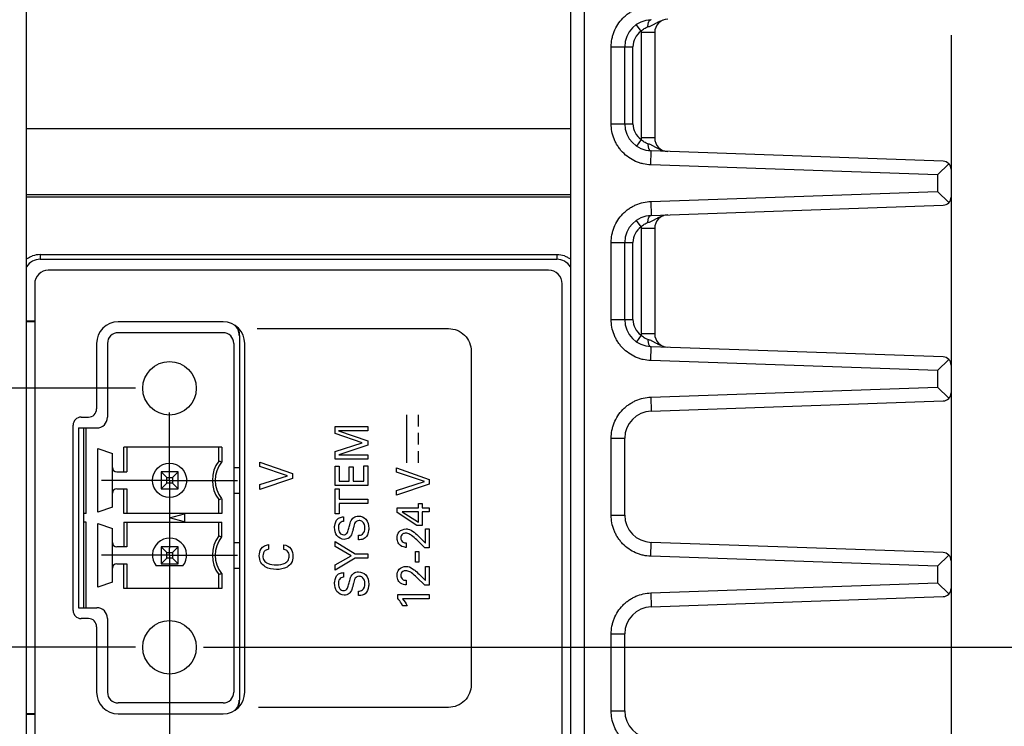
# Model space of a CAD drawing. Header units: inches. Extents: x 0 to 34, y 0 to 22.
# Tile 34 of 63: x 18.7 to 20.5, y 5.2 to 6.5. Entities that reach past the tile are written whole.
import ezdxf

# ---------------------------------------------------------------- set-up
doc = ezdxf.new("R2010")
doc.units = ezdxf.units.IN
doc.header["$LTSCALE"] = 1.87
doc.header["$MEASUREMENT"] = 0
doc.linetypes.add('CENTER', pattern=[0.6, 0.375, -0.075, 0.075, -0.075])
doc.layers.get('0').update_dxf_attribs({"linetype": 'CONTINUOUS'})
for name, color, linetype in [('02___PRT_ALL_AXES', 7, 'CONTINUOUS'), ('DEFAULT_1', 7, 'CENTER'), ('DIMENSIONS', 7, 'CONTINUOUS')]:
    doc.layers.add(name, color=color, linetype=linetype)
doc.styles.get("Standard").update_dxf_attribs({"font": 'txt', "width": 0.8})
doc.dimstyles.new('DIMSTYLE_1', dxfattribs={"dimtxt": 0.125, "dimasz": 0.18, "dimexe": 0.18, "dimexo": 0.0625, "dimgap": 0.09, "dimtad": 0, "dimtih": 1, "dimtoh": 1, "dimdec": 3, "dimzin": 4, "dimdsep": 46, "dimtxsty": 'STANDARD', "dimblk": '_FILLED', "dimblk1": '_FILLED', "dimblk2": '_FILLED', "dimcen": 0.09, "dimadec": 0, "dimazin": 0, "dimtp": 0.001, "dimtm": 0.001, "dimtfac": 1, "dimtdec": 3, "dimtofl": 0, "dimtmove": 0, "dimatfit": 3, "dimldrblk": '_FILLED', "dimfxl": 1, "dimtolj": 1, "dimtzin": 4, "dimarcsym": 0})

# ---------------------------------------------------------------- blocks, each defined once
blk = doc.blocks.new('_FILLED')
at = {"color": 0, "linetype": 'BYBLOCK'}
blk.add_solid([(0, 0), (-1, 0.174), (-1, -0.174)], dxfattribs=at)
blk = doc.blocks.new('*D5')
at = {"layer": 'DIMENSIONS', "color": 2, "linetype": 'CONTINUOUS'}
for p, q in [((19.0097, 5.4677), (19.0097, 2.0843)), ((19.4264, 4.4148), (19.4264, 2.0843)), ((19.0097, 2.2093), (18.6281, 2.2093)), ((19.4264, 2.2093), (19.7864, 2.2093))]:
    blk.add_line(p, q, dxfattribs=at)
at = {"layer": 'DIMENSIONS', "color": 2, "linetype": 'CONTINUOUS', "xscale": 0.18, "yscale": 0.18, "zscale": 0.18}
blk.add_blockref('_FILLED', (19.0097, 2.2093), dxfattribs=at)
at = {"layer": 'DIMENSIONS', "color": 2, "linetype": 'CONTINUOUS', "xscale": 0.18, "yscale": 0.18, "zscale": 0.18, "rotation": 180}
blk.add_blockref('_FILLED', (19.4264, 2.2093), dxfattribs=at)
at = {"layer": 'DIMENSIONS', "color": 2, "linetype": 'CONTINUOUS', "insert": (18.5656, 2.2718), "char_height": 0.125, "width": 1.225, "attachment_point": 3, "line_spacing_factor": 0.9}
blk.add_mtext('.417{\\Ftxt.shx;\\W1.000000;\\H0.125000; }[10.58]', dxfattribs=at)
blk = doc.blocks.new('*D6')
at = {"layer": 'DIMENSIONS', "color": 2, "linetype": 'CONTINUOUS'}
for p, q in [((20.4468, 6.5063), (20.4468, 1.5536)), ((19.4264, 4.4187), (19.4264, 1.5536)), ((19.4264, 1.6786), (19.0664, 1.6786)), ((20.4468, 1.6786), (20.9581, 1.6786))]:
    blk.add_line(p, q, dxfattribs=at)
at = {"layer": 'DIMENSIONS', "color": 2, "linetype": 'CONTINUOUS', "xscale": 0.18, "yscale": 0.18, "zscale": 0.18}
blk.add_blockref('_FILLED', (19.4264, 1.6786), dxfattribs=at)
at = {"layer": 'DIMENSIONS', "color": 2, "linetype": 'CONTINUOUS', "xscale": 0.18, "yscale": 0.18, "zscale": 0.18, "rotation": 180}
blk.add_blockref('_FILLED', (20.4468, 1.6786), dxfattribs=at)
at = {"layer": 'DIMENSIONS', "color": 2, "linetype": 'CONTINUOUS', "insert": (21.0206, 1.7411), "char_height": 0.125, "width": 1.325, "attachment_point": 1, "line_spacing_factor": 0.9}
blk.add_mtext('1.020{\\Ftxt.shx;\\W1.000000;\\H0.125000; }[25.92]', dxfattribs=at)
blk = doc.blocks.new('*D7')
at = {"layer": 'DIMENSIONS', "color": 2, "linetype": 'CONTINUOUS'}
for p, q in [((18.0468, 6.5063), (18.0468, 2.8343)), ((19.0097, 5.4716), (19.0097, 2.8343)), ((18.0468, 2.9593), (17.6902, 2.9593)), ((19.0097, 2.9593), (19.3697, 2.9593))]:
    blk.add_line(p, q, dxfattribs=at)
at = {"layer": 'DIMENSIONS', "color": 2, "linetype": 'CONTINUOUS', "xscale": 0.18, "yscale": 0.18, "zscale": 0.18}
blk.add_blockref('_FILLED', (18.0468, 2.9593), dxfattribs=at)
at = {"layer": 'DIMENSIONS', "color": 2, "linetype": 'CONTINUOUS', "xscale": 0.18, "yscale": 0.18, "zscale": 0.18, "rotation": 180}
blk.add_blockref('_FILLED', (19.0097, 2.9593), dxfattribs=at)
at = {"layer": 'DIMENSIONS', "color": 2, "linetype": 'CONTINUOUS', "insert": (17.6277, 3.0218), "char_height": 0.125, "width": 1.225, "attachment_point": 3, "line_spacing_factor": 0.9}
blk.add_mtext('.963{\\Ftxt.shx;\\W1.000000;\\H0.125000; }[24.46]', dxfattribs=at)
blk = doc.blocks.new('*D33')
at = {"layer": 'DIMENSIONS', "color": 2, "linetype": 'CONTINUOUS'}
for p, q in [((18.1593, 7.7636), (17.1718, 7.7636)), ((17.2968, 7.7636), (17.2968, 6.9353)), ((17.2968, 5.857), (17.2968, 6.6853)), ((18.9472, 5.857), (17.1718, 5.857))]:
    blk.add_line(p, q, dxfattribs=at)
at = {"layer": 'DIMENSIONS', "color": 2, "linetype": 'CONTINUOUS', "xscale": 0.18, "yscale": 0.18, "zscale": 0.18}
for p, rotation in [((17.2968, 7.7636), 90), ((17.2968, 5.857), 270)]:
    blk.add_blockref('_FILLED', p, dxfattribs=dict(at, rotation=rotation))
at = {"layer": 'DIMENSIONS', "color": 2, "linetype": 'CONTINUOUS', "insert": (17.2968, 6.8728), "char_height": 0.125, "width": 1.325, "attachment_point": 2, "line_spacing_factor": 0.9}
blk.add_mtext('1.907{\\Ftxt.shx;\\W1.000000;\\H0.125000; }[48.43]', dxfattribs=at)
blk = doc.blocks.new('*D34')
at = {"layer": 'DIMENSIONS', "color": 2, "linetype": 'CONTINUOUS'}
for p, q in [((16.5468, 6.2353), (16.2942, 6.2353)), ((16.5468, 5.857), (16.5468, 6.2353)), ((18.9472, 5.857), (16.4218, 5.857)), ((18.9472, 5.3806), (16.4218, 5.3806)), ((16.5468, 5.3806), (16.5468, 5.0206))]:
    blk.add_line(p, q, dxfattribs=at)
at = {"layer": 'DIMENSIONS', "color": 2, "linetype": 'CONTINUOUS', "xscale": 0.18, "yscale": 0.18, "zscale": 0.18}
for p, rotation in [((16.5468, 5.857), 270), ((16.5468, 5.3806), 90)]:
    blk.add_blockref('_FILLED', p, dxfattribs=dict(at, rotation=rotation))
at = {"layer": 'DIMENSIONS', "color": 2, "linetype": 'CONTINUOUS', "insert": (16.2317, 6.2978), "char_height": 0.125, "width": 1.125, "attachment_point": 3, "line_spacing_factor": 0.9}
blk.add_mtext('.476{\\Ftxt.shx;\\W1.000000;\\H0.125000; }[12.1]', dxfattribs=at)
blk = doc.blocks.new('*D35')
at = {"layer": 'DIMENSIONS', "color": 2, "linetype": 'CONTINUOUS'}
for p, q in [((22.6968, 5.3806), (22.6968, 5.7557)), ((22.6968, 5.7557), (22.8143, 5.7557)), ((19.0722, 5.3806), (22.8218, 5.3806)), ((19.4889, 5.0797), (22.8218, 5.0797)), ((22.6968, 5.0797), (22.6968, 4.7197))]:
    blk.add_line(p, q, dxfattribs=at)
at = {"layer": 'DIMENSIONS', "color": 2, "linetype": 'CONTINUOUS', "xscale": 0.18, "yscale": 0.18, "zscale": 0.18}
for p, rotation in [((22.6968, 5.3806), 270), ((22.6968, 5.0797), 90)]:
    blk.add_blockref('_FILLED', p, dxfattribs=dict(at, rotation=rotation))
at = {"layer": 'DIMENSIONS', "color": 2, "linetype": 'CONTINUOUS', "insert": (22.8768, 5.8182), "char_height": 0.125, "width": 1.125, "attachment_point": 1, "line_spacing_factor": 0.9}
blk.add_mtext('.301{\\Ftxt.shx;\\W1.000000;\\H0.125000; }[7.64]', dxfattribs=at)
blk = doc.blocks.new('*D36')
at = {"layer": 'DIMENSIONS', "color": 2, "linetype": 'CONTINUOUS'}
for p, q in [((21.9482, 5.0797), (21.9482, 5.4397)), ((19.4889, 5.0797), (22.0732, 5.0797)), ((19.4889, 4.3277), (22.0732, 4.3277)), ((21.9482, 4.3277), (21.9482, 3.9677))]:
    blk.add_line(p, q, dxfattribs=at)
at = {"layer": 'DIMENSIONS', "color": 2, "linetype": 'CONTINUOUS', "xscale": 0.18, "yscale": 0.18, "zscale": 0.18}
for p, rotation in [((21.9482, 5.0797), 270), ((21.9482, 4.3277), 90)]:
    blk.add_blockref('_FILLED', p, dxfattribs=dict(at, rotation=rotation))
at = {"layer": 'DIMENSIONS', "color": 2, "linetype": 'CONTINUOUS', "insert": (21.9482, 4.7662), "char_height": 0.125, "width": 1.125, "attachment_point": 2, "line_spacing_factor": 0.9}
blk.add_mtext('.752{\\Ftxt.shx;\\W1.000000;\\H0.125000; }[19.1]', dxfattribs=at)
blk = doc.blocks.new('*D38')
at = {"layer": 'DIMENSIONS', "color": 2, "linetype": 'CONTINUOUS'}
for p, q in [((18.9472, 5.3806), (17.1718, 5.3806)), ((17.2968, 5.3806), (17.2968, 4.6367)), ((17.2968, 3.6428), (17.2968, 4.3867)), ((18.6593, 3.6428), (17.1718, 3.6428))]:
    blk.add_line(p, q, dxfattribs=at)
at = {"layer": 'DIMENSIONS', "color": 2, "linetype": 'CONTINUOUS', "xscale": 0.18, "yscale": 0.18, "zscale": 0.18}
for p, rotation in [((17.2968, 5.3806), 90), ((17.2968, 3.6428), 270)]:
    blk.add_blockref('_FILLED', p, dxfattribs=dict(at, rotation=rotation))
at = {"layer": 'DIMENSIONS', "color": 2, "linetype": 'CONTINUOUS', "insert": (17.2968, 4.5742), "char_height": 0.125, "width": 1.325, "attachment_point": 2, "line_spacing_factor": 0.9}
blk.add_mtext('1.738{\\Ftxt.shx;\\W1.000000;\\H0.125000; }[44.14]', dxfattribs=at)

msp = doc.modelspace()

# ---------------------------------------------------------------- linework, layer by layer
at = {"color": 7, "linetype": 'CONTINUOUS'}
for p, q in [((18.7468, 3.6672), (18.7468, 6.6252)), ((19.7468, 6.616), (19.7468, 3.6672)), ((19.7718, 6.616), (19.7718, 3.6428)), ((19.8768, 6.5139), (19.8685, 6.5259)), ((19.8998, 6.5262), (19.9053, 6.5293)), ((19.8768, 6.5112), (19.8768, 6.3175)), ((19.9018, 6.5112), (19.8768, 6.5112)), ((19.9018, 6.5112), (19.9018, 6.3175)), ((19.8218, 6.3436), (19.8218, 6.4851)), ((19.8218, 6.4851), (19.8618, 6.4851)), ((19.8468, 6.3436), (19.8468, 6.4851)), ((19.8618, 6.3436), (19.8618, 6.4851)), ((19.8218, 6.3436), (19.8618, 6.3436)), ((19.7468, 6.3343), (18.7468, 6.3343)), ((19.8768, 6.3148), (19.8685, 6.3027)), ((19.9018, 6.3175), (19.8768, 6.3175)), ((19.9052, 6.2995), (19.897, 6.3039)), ((19.8947, 6.268), (19.895, 6.2936)), ((20.4323, 6.2748), (19.895, 6.2936)), ((20.4218, 6.2496), (19.8947, 6.268)), ((20.4218, 6.2496), (20.4428, 6.2699)), ((20.4218, 6.2496), (20.4218, 6.2191)), ((20.4468, 6.2598), (20.4468, 6.2088)), ((18.7468, 6.2137), (19.7468, 6.2137)), ((19.8947, 6.2007), (20.4218, 6.2191)), ((20.4218, 6.2191), (20.4428, 6.1987)), ((18.7468, 6.2093), (19.7468, 6.2093)), ((19.8947, 6.2007), (19.895, 6.1751)), ((19.895, 6.1751), (20.4323, 6.1938)), ((19.8768, 6.1539), (19.8685, 6.1659)), ((19.8998, 6.1662), (19.9053, 6.1693)), ((19.9018, 6.1512), (19.8768, 6.1512)), ((19.8768, 6.1512), (19.8768, 5.9575)), ((19.9018, 6.1512), (19.9018, 5.9575)), ((19.8218, 6.1251), (19.8618, 6.1251)), ((19.8218, 5.9836), (19.8218, 6.1251)), ((19.8468, 5.9836), (19.8468, 6.1251)), ((19.8618, 5.9836), (19.8618, 6.1251)), ((18.7718, 6.1029), (18.7718, 6.0943)), ((18.7718, 6.1029), (19.7218, 6.1029)), ((19.7218, 6.1029), (19.7218, 6.0943)), ((18.7718, 6.0943), (19.7218, 6.0943)), ((19.7068, 6.0743), (18.7868, 6.0743)), ((18.7618, 6.0493), (18.7618, 3.9093)), ((19.7318, 3.9093), (19.7318, 6.0493)), ((18.7618, 5.9806), (18.7468, 5.9806)), ((18.7618, 5.9793), (18.7468, 5.9793)), ((19.8218, 5.9836), (19.8618, 5.9836)), ((19.1082, 5.9593), (18.9153, 5.9593)), ((19.9018, 5.9575), (19.8768, 5.9575)), ((18.8756, 5.9396), (18.8756, 5.8191)), ((18.8956, 5.9396), (18.8956, 5.8038)), ((19.1279, 5.9396), (19.1279, 5.2979)), ((19.1385, 5.9543), (19.1379, 5.9543)), ((19.1385, 5.9543), (19.1385, 5.2832)), ((19.8768, 5.9548), (19.8685, 5.9427)), ((19.9052, 5.9394), (19.8971, 5.9439)), ((19.8947, 5.908), (19.895, 5.9336)), ((20.4323, 5.9148), (19.895, 5.9336)), ((20.4218, 5.8896), (19.8947, 5.908)), ((20.4218, 5.8896), (20.4428, 5.9099)), ((20.4218, 5.8896), (20.4218, 5.8591)), ((20.4468, 5.8998), (20.4468, 5.8488)), ((19.8947, 5.8407), (20.4218, 5.8591)), ((20.4218, 5.8591), (20.4428, 5.8387)), ((19.8947, 5.8407), (19.895, 5.8151)), ((19.895, 5.8151), (20.4323, 5.8338)), ((18.8473, 5.8041), (18.8606, 5.8041)), ((18.8323, 5.4484), (18.8323, 5.7891)), ((18.8424, 5.7841), (18.8424, 5.4534)), ((18.8424, 5.7841), (18.8759, 5.7841)), ((18.8523, 5.4534), (18.8523, 5.7841)), ((18.8562, 5.6267), (18.8562, 5.7841)), ((19.8218, 5.7651), (19.8468, 5.7651)), ((19.8218, 5.6236), (19.8218, 5.7651)), ((19.8468, 5.6236), (19.8468, 5.7651)), ((18.8779, 5.629), (18.8779, 5.7463)), ((18.8779, 5.7463), (18.9046, 5.7371)), ((18.9257, 5.7034), (18.9257, 5.7487)), ((19.1056, 5.7487), (18.9257, 5.7487)), ((18.931, 5.7487), (18.931, 5.7034)), ((19.1003, 5.7231), (19.1003, 5.7487)), ((19.1056, 5.7487), (19.1056, 5.7213)), ((18.9046, 5.6383), (18.9046, 5.7371)), ((18.9125, 5.7034), (18.931, 5.7034)), ((18.994, 5.7034), (18.994, 5.6719)), ((19.0046, 5.6929), (18.994, 5.7034)), ((19.0255, 5.7034), (18.994, 5.7034)), ((19.0255, 5.7034), (19.0149, 5.6929)), ((19.0255, 5.6719), (19.0255, 5.7034)), ((19.1279, 5.7113), (19.1379, 5.7113)), ((19.0046, 5.6825), (19.0046, 5.6929)), ((19.0046, 5.6929), (19.0149, 5.6929)), ((19.0149, 5.6929), (19.0149, 5.6825)), ((18.9125, 5.6719), (18.931, 5.6719)), ((18.9257, 5.6267), (18.9257, 5.6719)), ((18.931, 5.6719), (18.931, 5.6267)), ((18.994, 5.6719), (19.0046, 5.6825)), ((18.994, 5.6719), (19.0255, 5.6719)), ((19.0149, 5.6825), (19.0046, 5.6825)), ((19.0149, 5.6825), (19.0255, 5.6719)), ((19.1003, 5.6267), (19.1003, 5.6522)), ((19.1056, 5.654), (19.1056, 5.6267)), ((19.1279, 5.6641), (19.1379, 5.6641)), ((18.9046, 5.6383), (18.8779, 5.629)), ((18.8562, 5.6267), (18.8523, 5.6267)), ((19.1056, 5.6267), (18.9257, 5.6267)), ((19.0097, 5.6188), (19.0373, 5.6262)), ((19.0373, 5.6114), (19.0097, 5.6188)), ((19.0373, 5.6262), (19.0373, 5.6114)), ((19.8218, 5.6236), (19.8468, 5.6236)), ((18.8562, 5.6109), (18.8523, 5.6109)), ((18.8562, 5.4534), (18.8562, 5.6109)), ((18.8779, 5.4912), (18.8779, 5.6085)), ((18.8779, 5.6085), (18.9046, 5.5993)), ((18.9046, 5.5005), (18.9046, 5.5993)), ((18.9257, 5.6109), (18.9257, 5.5656)), ((18.9257, 5.6109), (19.1056, 5.6109)), ((18.931, 5.6109), (18.931, 5.5656)), ((19.1003, 5.5853), (19.1003, 5.6109)), ((19.1056, 5.5835), (19.1056, 5.6109)), ((18.931, 5.5656), (18.9125, 5.5656)), ((19.0046, 5.5551), (18.994, 5.5656)), ((18.994, 5.5656), (18.994, 5.5341)), ((19.0255, 5.5656), (18.994, 5.5656)), ((19.0255, 5.5656), (19.0149, 5.5551)), ((19.0255, 5.5341), (19.0255, 5.5656)), ((19.1279, 5.5735), (19.1379, 5.5735)), ((19.8947, 5.548), (19.895, 5.5736)), ((20.4323, 5.5548), (19.895, 5.5736)), ((18.994, 5.5341), (19.0046, 5.5447)), ((19.0046, 5.5447), (19.0046, 5.5551)), ((19.0046, 5.5551), (19.0149, 5.5551)), ((19.0149, 5.5447), (19.0046, 5.5447)), ((19.0149, 5.5551), (19.0149, 5.5447)), ((19.0149, 5.5447), (19.0255, 5.5341)), ((20.4218, 5.5296), (19.8947, 5.548)), ((20.4218, 5.5296), (20.4428, 5.5499)), ((18.9125, 5.5341), (18.931, 5.5341)), ((18.9257, 5.4889), (18.9257, 5.5341)), ((18.931, 5.5341), (18.931, 5.4889)), ((19.0343, 5.5302), (18.9852, 5.5302)), ((18.994, 5.5341), (19.0255, 5.5341)), ((19.1279, 5.5263), (19.1379, 5.5263)), ((20.4218, 5.5296), (20.4218, 5.4991)), ((20.4468, 5.5398), (20.4468, 5.4888)), ((19.1003, 5.4889), (19.1003, 5.5144)), ((19.1056, 5.5163), (19.1056, 5.4889)), ((18.9046, 5.5005), (18.8779, 5.4912)), ((19.1056, 5.4889), (18.9257, 5.4889)), ((19.8947, 5.4807), (20.4218, 5.4991)), ((20.4218, 5.4991), (20.4428, 5.4787)), ((19.8947, 5.4807), (19.895, 5.4551)), ((19.895, 5.4551), (20.4323, 5.4738)), ((18.8424, 5.4534), (18.8759, 5.4534)), ((18.8606, 5.4334), (18.8473, 5.4334)), ((18.8956, 5.4337), (18.8956, 5.2979)), ((18.8756, 5.4184), (18.8756, 5.2979)), ((19.8218, 5.4051), (19.8468, 5.4051)), ((19.8218, 5.2636), (19.8218, 5.4051)), ((19.8468, 5.2636), (19.8468, 5.4051)), ((19.1082, 5.2782), (18.9153, 5.2782)), ((19.1385, 5.2832), (19.1379, 5.2832)), ((18.7618, 5.2582), (18.7468, 5.2582)), ((18.7618, 5.2569), (18.7468, 5.2569)), ((19.8218, 5.2636), (19.8468, 5.2636))]:
    msp.add_line(p, q, dxfattribs=at)
at = {"color": 40, "linetype": 'CONTINUOUS'}
for p, q in [((19.171, 5.9669), (19.5229, 5.9669)), ((19.5645, 5.9252), (19.5645, 5.3118)), ((19.446, 5.7199), (19.446, 5.8085)), ((19.4677, 5.7868), (19.4677, 5.8085)), ((19.3144, 5.7866), (19.3745, 5.7866)), ((19.3144, 5.7736), (19.3144, 5.7866)), ((19.3745, 5.7789), (19.3204, 5.7789)), ((19.3204, 5.7789), (19.3745, 5.7601)), ((19.3745, 5.7866), (19.3745, 5.7789)), ((19.3639, 5.757), (19.3144, 5.7736)), ((19.3745, 5.7601), (19.3745, 5.7526)), ((19.4677, 5.7534), (19.4677, 5.775)), ((19.3144, 5.7408), (19.3639, 5.757)), ((19.3144, 5.7268), (19.3144, 5.7408)), ((19.3745, 5.7526), (19.3207, 5.7345)), ((19.4677, 5.7199), (19.4677, 5.7415)), ((19.1755, 5.7132), (19.1755, 5.7212)), ((19.1755, 5.7212), (19.2356, 5.7001)), ((19.3745, 5.7268), (19.3144, 5.7268)), ((19.3207, 5.7345), (19.3745, 5.7345)), ((19.3745, 5.7345), (19.3745, 5.7268)), ((19.2269, 5.696), (19.1755, 5.7132)), ((19.3144, 5.7139), (19.3215, 5.7139)), ((19.3144, 5.678), (19.3144, 5.7139)), ((19.3215, 5.7139), (19.3215, 5.686)), ((19.3402, 5.7126), (19.3472, 5.7126)), ((19.3402, 5.686), (19.3402, 5.7126)), ((19.3472, 5.7126), (19.3472, 5.686)), ((19.3672, 5.7146), (19.3745, 5.7146)), ((19.3672, 5.686), (19.3672, 5.7146)), ((19.3745, 5.7146), (19.3745, 5.678)), ((19.4268, 5.7105), (19.4869, 5.6894)), ((19.4268, 5.7025), (19.4268, 5.7105)), ((19.1755, 5.6798), (19.2269, 5.696)), ((19.2356, 5.6914), (19.1755, 5.671)), ((19.2356, 5.7001), (19.2356, 5.6914)), ((19.3215, 5.686), (19.3402, 5.686)), ((19.3472, 5.686), (19.3672, 5.686)), ((19.4782, 5.6854), (19.4268, 5.7025)), ((19.4268, 5.6691), (19.4782, 5.6854)), ((19.4869, 5.6894), (19.4869, 5.6807)), ((19.1755, 5.671), (19.1755, 5.6798)), ((19.3745, 5.678), (19.3144, 5.678)), ((19.3144, 5.6723), (19.3215, 5.6723)), ((19.3144, 5.6261), (19.3144, 5.6723)), ((19.3215, 5.6723), (19.3215, 5.6531)), ((19.4869, 5.6807), (19.4268, 5.6603)), ((19.4268, 5.6603), (19.4268, 5.6691)), ((19.3215, 5.6531), (19.3745, 5.6531)), ((19.3745, 5.6531), (19.3745, 5.6453)), ((19.3745, 5.6453), (19.3215, 5.6453)), ((19.3215, 5.6453), (19.3215, 5.6261)), ((19.4285, 5.6372), (19.4677, 5.6372)), ((19.4285, 5.6286), (19.4285, 5.6372)), ((19.4677, 5.6452), (19.4744, 5.6452)), ((19.4677, 5.6372), (19.4677, 5.6452)), ((19.4744, 5.6452), (19.4744, 5.6372)), ((19.4744, 5.6372), (19.4869, 5.6372)), ((19.4869, 5.6372), (19.4869, 5.6296)), ((19.3215, 5.6261), (19.3144, 5.6261)), ((19.3294, 5.6205), (19.3294, 5.6123)), ((19.4645, 5.6049), (19.4285, 5.6286)), ((19.4677, 5.6298), (19.4373, 5.6298)), ((19.4373, 5.6298), (19.4677, 5.6109)), ((19.4677, 5.6109), (19.4677, 5.6298)), ((19.4869, 5.6296), (19.4744, 5.6296)), ((19.4744, 5.6296), (19.4744, 5.6049)), ((19.4744, 5.6049), (19.4645, 5.6049)), ((19.4803, 5.5985), (19.4869, 5.5985)), ((19.4803, 5.5724), (19.4803, 5.5985)), ((19.4869, 5.5985), (19.4869, 5.5636)), ((19.3569, 5.5784), (19.3569, 5.5866)), ((19.4793, 5.5636), (19.4645, 5.578)), ((19.4707, 5.582), (19.4803, 5.5724)), ((19.1918, 5.5694), (19.1918, 5.5609)), ((19.2198, 5.5605), (19.2198, 5.5693)), ((19.3144, 5.5751), (19.3513, 5.5527)), ((19.3144, 5.5662), (19.3144, 5.5751)), ((19.3439, 5.5491), (19.3144, 5.5662)), ((19.445, 5.5727), (19.445, 5.5644)), ((19.4869, 5.5636), (19.4793, 5.5636)), ((19.3144, 5.5322), (19.3439, 5.5491)), ((19.3509, 5.5447), (19.3144, 5.5224)), ((19.3745, 5.5447), (19.3509, 5.5447)), ((19.3513, 5.5527), (19.3745, 5.5527)), ((19.3745, 5.5527), (19.3745, 5.5447)), ((19.4618, 5.557), (19.4682, 5.557)), ((19.4618, 5.5371), (19.4618, 5.557)), ((19.4682, 5.557), (19.4682, 5.5371)), ((19.3144, 5.5224), (19.3144, 5.5322)), ((19.4682, 5.5371), (19.4618, 5.5371)), ((19.4803, 5.5295), (19.4869, 5.5295)), ((19.4803, 5.5035), (19.4803, 5.5295)), ((19.4869, 5.5295), (19.4869, 5.4947)), ((19.3294, 5.5179), (19.3294, 5.5097)), ((19.445, 5.5038), (19.445, 5.4954)), ((19.4793, 5.4947), (19.4645, 5.509)), ((19.4707, 5.513), (19.4803, 5.5035)), ((19.4869, 5.4947), (19.4793, 5.4947)), ((19.3569, 5.4758), (19.3569, 5.484)), ((19.4293, 5.4775), (19.4869, 5.4775)), ((19.4293, 5.4705), (19.4293, 5.4775)), ((19.4869, 5.4699), (19.4383, 5.4699)), ((19.4869, 5.4775), (19.4869, 5.4699)), ((19.4467, 5.4571), (19.4383, 5.4571)), ((19.5229, 5.2701), (19.1733, 5.2701))]:
    msp.add_line(p, q, dxfattribs=at)
at = {"color": 7, "linetype": 'CONTINUOUS'}
for centre, radius in [((19.0097, 5.857), 0.0492), ((19.0097, 5.6877), 0.0315), ((19.0097, 5.3806), 0.0492)]:
    msp.add_circle(centre, radius, dxfattribs=at)
for centre, radius, start, end in [((19.9268, 6.5112), 0.025, 92, 180), ((19.8968, 6.4851), 0.05, 92, 180), ((19.8968, 6.4851), 0.035, 124.7033, 180), ((19.9268, 6.5112), 0.05, 176.8919, 180), ((19.8968, 6.3436), 0.05, 180, 268), ((19.8968, 6.3436), 0.035, 180, 235.2967), ((19.9268, 6.3175), 0.05, 180, 183.1081), ((19.9268, 6.3175), 0.025, 180, 268), ((20.4318, 6.2598), 0.015, 0, 88), ((20.4318, 6.2088), 0.015, 272, 360), ((19.8968, 6.1251), 0.05, 92, 180), ((19.9268, 6.1512), 0.025, 92, 180), ((19.8968, 6.1251), 0.035, 124.7033, 180), ((19.9268, 6.1512), 0.05, 176.8919, 180), ((18.7718, 6.0599), 0.043, 90.0039, 108.9902), ((19.7218, 6.0598), 0.043, 71.0209, 89.9981), ((18.7718, 6.0643), 0.03, 89.9929, 147.1002), ((19.7218, 6.0643), 0.03, 32.9024, 89.9891), ((18.7868, 6.0493), 0.025, 90, 180), ((19.7068, 6.0493), 0.025, 0, 90), ((19.8968, 5.9836), 0.05, 180, 268), ((19.8968, 5.9836), 0.035, 180, 235.2967), ((18.9153, 5.9396), 0.0197, 90, 180), ((19.1082, 5.9396), 0.0197, 0, 90), ((19.9268, 5.9575), 0.05, 180, 183.1081), ((19.9268, 5.9575), 0.025, 180, 268), ((20.4318, 5.8998), 0.015, 0, 88), ((20.4318, 5.8488), 0.015, 272, 360), ((18.8606, 5.8191), 0.015, 270, 360), ((19.8968, 5.7651), 0.05, 92, 180), ((18.8473, 5.7891), 0.015, 90, 180), ((18.8759, 5.8038), 0.0197, 270, 360), ((19.1475, 5.6877), 0.0591, 143.1301, 216.8699), ((19.1475, 5.6877), 0.0538, 141.2958, 218.7042), ((18.9902, 5.3927), 0.3482, 70.6595, 71.5767), ((18.9125, 5.7113), 0.00787, 180, 270), ((18.9125, 5.6641), 0.00787, 90, 180), ((18.9902, 5.9826), 0.3482, 288.4233, 289.3405), ((19.8968, 5.6236), 0.05, 180, 268), ((19.0097, 5.5499), 0.0315, 321.3178, 218.6822), ((19.1475, 5.5499), 0.0591, 143.1301, 216.8699), ((19.1475, 5.5499), 0.0538, 141.2958, 218.7042), ((18.9902, 5.2549), 0.3482, 70.6595, 71.5767), ((18.9125, 5.5735), 0.00787, 180, 270), ((20.4318, 5.5398), 0.015, 0, 88), ((18.9125, 5.5263), 0.00787, 90, 180), ((18.9902, 5.8449), 0.3482, 288.4233, 289.3405), ((20.4318, 5.4888), 0.015, 272, 360), ((18.8759, 5.4337), 0.0197, 0, 90), ((19.8968, 5.4051), 0.05, 92, 180), ((18.8473, 5.4484), 0.015, 180, 270), ((18.8606, 5.4184), 0.015, 0, 90), ((18.9153, 5.2979), 0.0197, 180, 270), ((19.1082, 5.2979), 0.0197, 270, 360), ((19.8968, 5.2636), 0.05, 180, 268)]:
    msp.add_arc(centre, radius, start, end, dxfattribs=at)
for centre, major_axis, start_param, end_param in [((19.1129, 5.9543), (0, 0.025), -1.570796, -0.715792), ((19.1129, 5.2832), (0.025, 0), -0.854996, 0)]:
    msp.add_ellipse(centre, major_axis=major_axis, ratio=1, start_param=start_param, end_param=end_param, dxfattribs=at)
for points, knots in [([(19.8218, 6.4851), (19.8218, 6.4899), (19.8225, 6.4971), (19.8247, 6.5064), (19.8279, 6.5156), (19.8336, 6.5266), (19.8413, 6.5362), (19.8485, 6.5429), (19.8543, 6.5474), (19.8606, 6.5513), (19.8692, 6.5556), (19.8806, 6.5593), (19.8901, 6.5605), (19.8947, 6.5607)], [0, 0, 0, 0, 0.123315, 0.185796, 0.248737, 0.375256, 0.502038, 0.565543, 0.629052, 0.692364, 0.75519, 0.87857, 1, 1, 1, 1]), ([(19.8768, 6.5139), (19.8785, 6.5157), (19.8823, 6.519), (19.8869, 6.5212), (19.8892, 6.5219)], [0, 0, 0, 0, 0.50882, 1, 1, 1, 1]), ([(19.8892, 6.5219), (19.8892, 6.5228), (19.8893, 6.5245), (19.8897, 6.5269), (19.8902, 6.5292), (19.8909, 6.5312), (19.8918, 6.5328), (19.8927, 6.534), (19.8938, 6.5348), (19.8946, 6.535), (19.895, 6.5351)], [0, 0, 0, 0, 0.170266, 0.333798, 0.485467, 0.621468, 0.740011, 0.840614, 0.925437, 1, 1, 1, 1]), ([(19.8892, 6.5219), (19.8911, 6.5224), (19.8938, 6.5234), (19.8973, 6.5249), (19.899, 6.5257), (19.8998, 6.5262)], [0, 0, 0, 0, 0.512525, 0.758523, 1, 1, 1, 1]), ([(19.9053, 6.5293), (19.9073, 6.5304), (19.9114, 6.5326), (19.9157, 6.5343), (19.918, 6.5349)], [0, 0, 0, 0, 0.496487, 1, 1, 1, 1]), ([(19.8947, 6.268), (19.89, 6.2682), (19.8828, 6.2691), (19.8735, 6.2717), (19.8644, 6.2752), (19.8537, 6.2812), (19.8444, 6.2893), (19.8379, 6.2967), (19.8336, 6.3027), (19.83, 6.309), (19.826, 6.3178), (19.8227, 6.3294), (19.8218, 6.3389), (19.8218, 6.3436)], [0, 0, 0, 0, 0.123284, 0.185742, 0.248653, 0.375109, 0.501828, 0.565283, 0.62872, 0.691971, 0.754793, 0.87841, 1, 1, 1, 1]), ([(19.8892, 6.3068), (19.8869, 6.3075), (19.8823, 6.3096), (19.8785, 6.3129), (19.8768, 6.3148)], [0, 0, 0, 0, 0.491296, 1, 1, 1, 1]), ([(19.8892, 6.3068), (19.8892, 6.3059), (19.8893, 6.3042), (19.8897, 6.3017), (19.8902, 6.2995), (19.8909, 6.2975), (19.8918, 6.2959), (19.8927, 6.2946), (19.8938, 6.2938), (19.8946, 6.2936), (19.895, 6.2936)], [0, 0, 0, 0, 0.170252, 0.333772, 0.485436, 0.621439, 0.739988, 0.840602, 0.925436, 1, 1, 1, 1]), ([(19.897, 6.3039), (19.8964, 6.3042), (19.8939, 6.3053), (19.8912, 6.3062), (19.8892, 6.3068)], [0, 0, 0, 0, 0.242814, 1, 1, 1, 1]), ([(19.9259, 6.2925), (19.924, 6.2926), (19.9203, 6.293), (19.9132, 6.2951), (19.9084, 6.2977), (19.9052, 6.2995)], [0, 0, 0, 0, 0.257246, 0.508018, 1, 1, 1, 1]), ([(19.8218, 6.1251), (19.8218, 6.1299), (19.8225, 6.1371), (19.8247, 6.1464), (19.8279, 6.1556), (19.8336, 6.1666), (19.8413, 6.1762), (19.8485, 6.1829), (19.8543, 6.1874), (19.8606, 6.1913), (19.8692, 6.1956), (19.8806, 6.1993), (19.8901, 6.2005), (19.8947, 6.2007)], [0, 0, 0, 0, 0.123315, 0.185796, 0.248737, 0.375256, 0.502038, 0.565543, 0.629052, 0.692364, 0.75519, 0.87857, 1, 1, 1, 1]), ([(19.8892, 6.1619), (19.8892, 6.1628), (19.8893, 6.1645), (19.8897, 6.1669), (19.8902, 6.1692), (19.8909, 6.1712), (19.8918, 6.1728), (19.8927, 6.174), (19.8938, 6.1748), (19.8946, 6.175), (19.895, 6.1751)], [0, 0, 0, 0, 0.170266, 0.333798, 0.485467, 0.621468, 0.740011, 0.840614, 0.925437, 1, 1, 1, 1]), ([(19.9053, 6.1693), (19.9074, 6.1704), (19.9116, 6.1727), (19.9161, 6.1744), (19.9184, 6.1751)], [0, 0, 0, 0, 0.496414, 1, 1, 1, 1]), ([(19.8768, 6.1539), (19.8785, 6.1557), (19.8823, 6.159), (19.8869, 6.1612), (19.8892, 6.1619)], [0, 0, 0, 0, 0.50882, 1, 1, 1, 1]), ([(19.8892, 6.1619), (19.8911, 6.1624), (19.8938, 6.1634), (19.8973, 6.1649), (19.899, 6.1657), (19.8998, 6.1662)], [0, 0, 0, 0, 0.512525, 0.758523, 1, 1, 1, 1]), ([(18.7466, 6.0946), (18.7483, 6.0959), (18.7519, 6.0982), (18.7558, 6.0998), (18.7578, 6.1005)], [0, 0, 0, 0, 0.499871, 1, 1, 1, 1]), ([(19.7357, 6.1005), (19.7377, 6.0998), (19.7416, 6.0982), (19.7452, 6.0959), (19.7469, 6.0946)], [0, 0, 0, 0, 0.500141, 1, 1, 1, 1]), ([(19.8947, 5.908), (19.89, 5.9082), (19.8828, 5.9091), (19.8735, 5.9117), (19.8644, 5.9152), (19.8537, 5.9212), (19.8444, 5.9293), (19.8379, 5.9367), (19.8336, 5.9427), (19.83, 5.949), (19.826, 5.9578), (19.8227, 5.9694), (19.8218, 5.9789), (19.8218, 5.9836)], [0, 0, 0, 0, 0.123284, 0.185742, 0.248653, 0.375109, 0.501828, 0.565283, 0.62872, 0.691971, 0.754793, 0.87841, 1, 1, 1, 1]), ([(19.1385, 5.9543), (19.1385, 5.9573), (19.1374, 5.9634), (19.1344, 5.9688), (19.1324, 5.9711)], [0, 0, 0, 0, 0.499658, 1, 1, 1, 1]), ([(19.8892, 5.9468), (19.8869, 5.9475), (19.8823, 5.9496), (19.8785, 5.9529), (19.8768, 5.9548)], [0, 0, 0, 0, 0.491298, 1, 1, 1, 1]), ([(19.8971, 5.9439), (19.8964, 5.9442), (19.8939, 5.9453), (19.8912, 5.9462), (19.8892, 5.9468)], [0, 0, 0, 0, 0.242803, 1, 1, 1, 1]), ([(19.8892, 5.9468), (19.8892, 5.9459), (19.8893, 5.9442), (19.8897, 5.9417), (19.8902, 5.9395), (19.8909, 5.9375), (19.8918, 5.9359), (19.8927, 5.9346), (19.8938, 5.9338), (19.8946, 5.9336), (19.895, 5.9336)], [0, 0, 0, 0, 0.170252, 0.333772, 0.485436, 0.621439, 0.739988, 0.840602, 0.925436, 1, 1, 1, 1]), ([(19.9178, 5.9338), (19.9156, 5.9344), (19.9113, 5.9361), (19.9072, 5.9383), (19.9052, 5.9394)], [0, 0, 0, 0, 0.50381, 1, 1, 1, 1]), ([(19.8218, 5.7651), (19.8218, 5.7699), (19.8225, 5.7771), (19.8247, 5.7864), (19.8279, 5.7956), (19.8336, 5.8066), (19.8413, 5.8162), (19.8485, 5.8229), (19.8543, 5.8274), (19.8606, 5.8313), (19.8692, 5.8356), (19.8806, 5.8393), (19.8901, 5.8405), (19.8947, 5.8407)], [0, 0, 0, 0, 0.123315, 0.185796, 0.248737, 0.375256, 0.502038, 0.565543, 0.629052, 0.692364, 0.75519, 0.87857, 1, 1, 1, 1]), ([(19.8947, 5.548), (19.89, 5.5482), (19.8828, 5.5491), (19.8735, 5.5517), (19.8644, 5.5552), (19.8537, 5.5612), (19.8444, 5.5693), (19.8379, 5.5767), (19.8336, 5.5827), (19.83, 5.589), (19.826, 5.5978), (19.8227, 5.6094), (19.8218, 5.6189), (19.8218, 5.6236)], [0, 0, 0, 0, 0.123284, 0.185742, 0.248653, 0.375109, 0.501828, 0.565283, 0.62872, 0.691971, 0.754793, 0.87841, 1, 1, 1, 1]), ([(19.8218, 5.4051), (19.8218, 5.4099), (19.8225, 5.4171), (19.8247, 5.4264), (19.8279, 5.4356), (19.8336, 5.4466), (19.8413, 5.4562), (19.8485, 5.4629), (19.8543, 5.4674), (19.8606, 5.4713), (19.8692, 5.4756), (19.8806, 5.4793), (19.8901, 5.4805), (19.8947, 5.4807)], [0, 0, 0, 0, 0.123315, 0.185796, 0.248737, 0.375256, 0.502038, 0.565543, 0.629052, 0.692364, 0.75519, 0.87857, 1, 1, 1, 1]), ([(19.1324, 5.2665), (19.1344, 5.2688), (19.1374, 5.2742), (19.1385, 5.2802), (19.1385, 5.2832)], [0, 0, 0, 0, 0.50034, 1, 1, 1, 1]), ([(19.8947, 5.188), (19.89, 5.1882), (19.8828, 5.1891), (19.8735, 5.1917), (19.8644, 5.1952), (19.8537, 5.2012), (19.8444, 5.2093), (19.8379, 5.2167), (19.8336, 5.2227), (19.83, 5.229), (19.826, 5.2378), (19.8227, 5.2494), (19.8218, 5.2589), (19.8218, 5.2636)], [0, 0, 0, 0, 0.123284, 0.185742, 0.248653, 0.375109, 0.501828, 0.565283, 0.62872, 0.691971, 0.754793, 0.87841, 1, 1, 1, 1])]:
    msp.add_open_spline(points, degree=3, knots=knots, dxfattribs=at)
at = {"color": 40, "linetype": 'CONTINUOUS'}
for points, knots in [([(19.5229, 5.9669), (19.5335, 5.9669), (19.5556, 5.9579), (19.5645, 5.9358), (19.5645, 5.9252)], [0, 0, 0, 0, 0.500053, 1, 1, 1, 1]), ([(19.3132, 5.601), (19.3132, 5.6021), (19.3135, 5.6078), (19.3157, 5.614), (19.3191, 5.617)], [0, 0, 0, 0, 0.200659, 1, 1, 1, 1]), ([(19.3191, 5.617), (19.32, 5.6178), (19.3231, 5.6199), (19.3269, 5.6204), (19.3294, 5.6205)], [0, 0, 0, 0, 0.306087, 1, 1, 1, 1]), ([(19.3389, 5.5979), (19.3396, 5.6006), (19.3413, 5.6068), (19.3431, 5.6133), (19.3452, 5.6163)], [0, 0, 0, 0, 0.43267, 1, 1, 1, 1]), ([(19.3452, 5.6163), (19.346, 5.6175), (19.3493, 5.6209), (19.3541, 5.622), (19.3572, 5.622)], [0, 0, 0, 0, 0.320675, 1, 1, 1, 1]), ([(19.3581, 5.6138), (19.3555, 5.6138), (19.3494, 5.6103), (19.3488, 5.6039), (19.348, 5.6006)], [0, 0, 0, 0, 0.431704, 1, 1, 1, 1]), ([(19.3572, 5.622), (19.3621, 5.622), (19.3735, 5.6172), (19.3759, 5.6053), (19.3759, 5.5994)], [0, 0, 0, 0, 0.452385, 1, 1, 1, 1]), ([(19.3689, 5.6004), (19.3689, 5.6044), (19.367, 5.6117), (19.3604, 5.6138), (19.3581, 5.6138)], [0, 0, 0, 0, 0.634707, 1, 1, 1, 1]), ([(19.3308, 5.5792), (19.3258, 5.5792), (19.3151, 5.5848), (19.3132, 5.5958), (19.3132, 5.601)], [0, 0, 0, 0, 0.492065, 1, 1, 1, 1]), ([(19.3294, 5.6123), (19.3266, 5.6121), (19.3207, 5.609), (19.3202, 5.603), (19.3202, 5.6002)], [0, 0, 0, 0, 0.507808, 1, 1, 1, 1]), ([(19.3202, 5.6002), (19.3202, 5.597), (19.3212, 5.5905), (19.3273, 5.5876), (19.33, 5.5876)], [0, 0, 0, 0, 0.551066, 1, 1, 1, 1]), ([(19.33, 5.5876), (19.3321, 5.5876), (19.3373, 5.5899), (19.3382, 5.5952), (19.3389, 5.5979)], [0, 0, 0, 0, 0.430548, 1, 1, 1, 1]), ([(19.348, 5.6006), (19.3475, 5.5987), (19.3461, 5.5935), (19.3447, 5.588), (19.3426, 5.5851)], [0, 0, 0, 0, 0.357804, 1, 1, 1, 1]), ([(19.3569, 5.5866), (19.3595, 5.5867), (19.3671, 5.5878), (19.3689, 5.5962), (19.3689, 5.6004)], [0, 0, 0, 0, 0.382498, 1, 1, 1, 1]), ([(19.3759, 5.5994), (19.3759, 5.5981), (19.3756, 5.5918), (19.3732, 5.5847), (19.3691, 5.5817)], [0, 0, 0, 0, 0.206639, 1, 1, 1, 1]), ([(19.4282, 5.5814), (19.4282, 5.5854), (19.4305, 5.595), (19.4403, 5.5983), (19.445, 5.5983)], [0, 0, 0, 0, 0.464928, 1, 1, 1, 1]), ([(19.445, 5.5983), (19.4459, 5.5983), (19.4512, 5.5982), (19.4559, 5.5948), (19.4594, 5.5921)], [0, 0, 0, 0, 0.169108, 1, 1, 1, 1]), ([(19.3426, 5.5851), (19.3419, 5.584), (19.3388, 5.5806), (19.334, 5.5792), (19.3308, 5.5792)], [0, 0, 0, 0, 0.291109, 1, 1, 1, 1]), ([(19.3691, 5.5817), (19.3681, 5.5809), (19.3643, 5.5788), (19.3599, 5.5784), (19.3569, 5.5784)], [0, 0, 0, 0, 0.301448, 1, 1, 1, 1]), ([(19.4323, 5.5695), (19.4315, 5.5704), (19.4291, 5.5739), (19.4282, 5.5783), (19.4282, 5.5814)], [0, 0, 0, 0, 0.284259, 1, 1, 1, 1]), ([(19.4443, 5.5905), (19.4424, 5.5905), (19.4373, 5.5897), (19.4349, 5.5844), (19.4349, 5.5817)], [0, 0, 0, 0, 0.42068, 1, 1, 1, 1]), ([(19.4349, 5.5817), (19.4349, 5.5787), (19.4377, 5.5732), (19.443, 5.5727), (19.445, 5.5727)], [0, 0, 0, 0, 0.597432, 1, 1, 1, 1]), ([(19.4546, 5.5864), (19.4536, 5.5871), (19.4505, 5.5892), (19.4468, 5.5905), (19.4443, 5.5905)], [0, 0, 0, 0, 0.330332, 1, 1, 1, 1]), ([(19.4594, 5.5921), (19.4603, 5.5915), (19.4641, 5.5881), (19.4678, 5.5848), (19.4707, 5.582)], [0, 0, 0, 0, 0.207304, 1, 1, 1, 1]), ([(19.1747, 5.5489), (19.1747, 5.5533), (19.1765, 5.5637), (19.1866, 5.569), (19.1918, 5.5694)], [0, 0, 0, 0, 0.460562, 1, 1, 1, 1]), ([(19.1918, 5.5609), (19.1897, 5.5606), (19.1836, 5.559), (19.1813, 5.5523), (19.1813, 5.5486)], [0, 0, 0, 0, 0.364179, 1, 1, 1, 1]), ([(19.2198, 5.5693), (19.2247, 5.5688), (19.2345, 5.5631), (19.2366, 5.5527), (19.2366, 5.5479)], [0, 0, 0, 0, 0.50576, 1, 1, 1, 1]), ([(19.2262, 5.5578), (19.2256, 5.5582), (19.2237, 5.5596), (19.2214, 5.5603), (19.2198, 5.5605)], [0, 0, 0, 0, 0.312734, 1, 1, 1, 1]), ([(19.445, 5.5644), (19.4441, 5.5644), (19.4396, 5.5646), (19.4349, 5.5667), (19.4323, 5.5695)], [0, 0, 0, 0, 0.186306, 1, 1, 1, 1]), ([(19.2062, 5.5238), (19.1992, 5.5238), (19.188, 5.5257), (19.1764, 5.5363), (19.1747, 5.5446), (19.1747, 5.5489)], [0, 0, 0, 0, 0.46908, 0.713313, 1, 1, 1, 1]), ([(19.1813, 5.5486), (19.1813, 5.5457), (19.1829, 5.5398), (19.1923, 5.5331), (19.2007, 5.5323), (19.2062, 5.5323)], [0, 0, 0, 0, 0.263631, 0.503191, 1, 1, 1, 1]), ([(19.2062, 5.5323), (19.2116, 5.5323), (19.22, 5.533), (19.2286, 5.5402), (19.2297, 5.5457), (19.2297, 5.5485)], [0, 0, 0, 0, 0.510592, 0.740383, 1, 1, 1, 1]), ([(19.2366, 5.5479), (19.2366, 5.5436), (19.2349, 5.5355), (19.2237, 5.5254), (19.2129, 5.5238), (19.2062, 5.5238)], [0, 0, 0, 0, 0.291872, 0.53707, 1, 1, 1, 1]), ([(19.4282, 5.5124), (19.4282, 5.5165), (19.4305, 5.5261), (19.4403, 5.5294), (19.445, 5.5294)], [0, 0, 0, 0, 0.464928, 1, 1, 1, 1]), ([(19.445, 5.5294), (19.4459, 5.5294), (19.4512, 5.5293), (19.4559, 5.5258), (19.4594, 5.5232)], [0, 0, 0, 0, 0.169094, 1, 1, 1, 1]), ([(19.4594, 5.5232), (19.4603, 5.5226), (19.4641, 5.5192), (19.4678, 5.5158), (19.4707, 5.513)], [0, 0, 0, 0, 0.207291, 1, 1, 1, 1]), ([(19.3132, 5.4984), (19.3132, 5.4995), (19.3135, 5.5052), (19.3157, 5.5114), (19.3191, 5.5145)], [0, 0, 0, 0, 0.200659, 1, 1, 1, 1]), ([(19.3191, 5.5145), (19.32, 5.5152), (19.3231, 5.5173), (19.3269, 5.5178), (19.3294, 5.5179)], [0, 0, 0, 0, 0.306087, 1, 1, 1, 1]), ([(19.3294, 5.5097), (19.3266, 5.5095), (19.3207, 5.5064), (19.3202, 5.5004), (19.3202, 5.4976)], [0, 0, 0, 0, 0.507808, 1, 1, 1, 1]), ([(19.3389, 5.4953), (19.3396, 5.498), (19.3413, 5.5042), (19.3431, 5.5107), (19.3452, 5.5137)], [0, 0, 0, 0, 0.432632, 1, 1, 1, 1]), ([(19.3452, 5.5137), (19.346, 5.5149), (19.3493, 5.5183), (19.3541, 5.5194), (19.3572, 5.5194)], [0, 0, 0, 0, 0.320675, 1, 1, 1, 1]), ([(19.3581, 5.5112), (19.3555, 5.5112), (19.3494, 5.5077), (19.3488, 5.5013), (19.348, 5.498)], [0, 0, 0, 0, 0.431704, 1, 1, 1, 1]), ([(19.3572, 5.5194), (19.3621, 5.5194), (19.3735, 5.5147), (19.3759, 5.5027), (19.3759, 5.4969)], [0, 0, 0, 0, 0.452385, 1, 1, 1, 1]), ([(19.3689, 5.4978), (19.3689, 5.5018), (19.367, 5.5091), (19.3604, 5.5112), (19.3581, 5.5112)], [0, 0, 0, 0, 0.634707, 1, 1, 1, 1]), ([(19.4323, 5.5005), (19.4315, 5.5014), (19.4291, 5.5049), (19.4282, 5.5094), (19.4282, 5.5124)], [0, 0, 0, 0, 0.28423, 1, 1, 1, 1]), ([(19.4443, 5.5215), (19.4424, 5.5215), (19.4373, 5.5207), (19.4349, 5.5155), (19.4349, 5.5127)], [0, 0, 0, 0, 0.420603, 1, 1, 1, 1]), ([(19.4349, 5.5127), (19.4349, 5.5098), (19.4377, 5.5042), (19.443, 5.5038), (19.445, 5.5038)], [0, 0, 0, 0, 0.597377, 1, 1, 1, 1]), ([(19.4546, 5.5175), (19.4536, 5.5182), (19.4505, 5.5202), (19.4468, 5.5215), (19.4443, 5.5215)], [0, 0, 0, 0, 0.330319, 1, 1, 1, 1]), ([(19.3308, 5.4766), (19.3258, 5.4766), (19.3151, 5.4822), (19.3132, 5.4932), (19.3132, 5.4984)], [0, 0, 0, 0, 0.492065, 1, 1, 1, 1]), ([(19.3202, 5.4976), (19.3202, 5.4944), (19.3212, 5.4879), (19.3273, 5.485), (19.33, 5.485)], [0, 0, 0, 0, 0.551066, 1, 1, 1, 1]), ([(19.33, 5.485), (19.3321, 5.485), (19.3373, 5.4873), (19.3382, 5.4926), (19.3389, 5.4953)], [0, 0, 0, 0, 0.430548, 1, 1, 1, 1]), ([(19.348, 5.498), (19.3475, 5.4961), (19.3461, 5.4909), (19.3447, 5.4854), (19.3426, 5.4825)], [0, 0, 0, 0, 0.357777, 1, 1, 1, 1]), ([(19.3569, 5.484), (19.3595, 5.4841), (19.3671, 5.4852), (19.3689, 5.4936), (19.3689, 5.4978)], [0, 0, 0, 0, 0.382491, 1, 1, 1, 1]), ([(19.3759, 5.4969), (19.3759, 5.4955), (19.3756, 5.4892), (19.3732, 5.4821), (19.3691, 5.4791)], [0, 0, 0, 0, 0.206626, 1, 1, 1, 1]), ([(19.445, 5.4954), (19.4441, 5.4955), (19.4396, 5.4957), (19.4349, 5.4978), (19.4323, 5.5005)], [0, 0, 0, 0, 0.186306, 1, 1, 1, 1]), ([(19.3426, 5.4825), (19.3419, 5.4814), (19.3388, 5.478), (19.334, 5.4766), (19.3308, 5.4766)], [0, 0, 0, 0, 0.291109, 1, 1, 1, 1]), ([(19.3691, 5.4791), (19.3681, 5.4783), (19.3643, 5.4762), (19.3599, 5.4758), (19.3569, 5.4758)], [0, 0, 0, 0, 0.301429, 1, 1, 1, 1]), ([(19.4383, 5.4571), (19.4376, 5.4584), (19.4349, 5.4631), (19.4319, 5.4675), (19.4293, 5.4705)], [0, 0, 0, 0, 0.274068, 1, 1, 1, 1]), ([(19.5645, 5.3118), (19.5645, 5.3011), (19.5556, 5.2791), (19.5335, 5.2701), (19.5229, 5.2701)], [0, 0, 0, 0, 0.499893, 1, 1, 1, 1])]:
    msp.add_open_spline(points, degree=3, knots=knots, dxfattribs=at)
for points in [[(19.4645, 5.578), (19.4614, 5.581), (19.4581, 5.5839), (19.4546, 5.5864)], [(19.2297, 5.5485), (19.2297, 5.5518), (19.2286, 5.5555), (19.2262, 5.5578)], [(19.4645, 5.509), (19.4614, 5.512), (19.4581, 5.515), (19.4546, 5.5175)], [(19.4383, 5.4699), (19.4417, 5.4661), (19.4444, 5.4617), (19.4467, 5.4571)]]:
    msp.add_open_spline(points, degree=3, dxfattribs=at)
at = {"layer": '02___PRT_ALL_AXES', "color": 7, "linetype": 'CONTINUOUS'}
for p, q in [((19.1082, 5.9793), (18.9153, 5.9793)), ((19.1479, 5.2979), (19.1479, 5.9396)), ((18.9153, 5.2582), (19.1082, 5.2582))]:
    msp.add_line(p, q, dxfattribs=at)
for centre, start, end in [((18.9153, 5.9396), 90, 180), ((19.1082, 5.9396), 0, 90), ((18.9153, 5.2979), 180, 270), ((19.1082, 5.2979), 270, 360)]:
    msp.add_arc(centre, 0.0397, start, end, dxfattribs=at)
at = {"layer": 'DEFAULT_1', "color": 7, "linetype": 'CENTER'}
for p, q in [((19.0097, 5.6877), (19.0097, 5.8127)), ((19.0097, 5.6877), (18.8847, 5.6877)), ((19.0097, 5.6877), (19.0097, 5.5627)), ((19.0097, 5.6877), (19.1348, 5.6877)), ((19.0097, 5.5499), (19.0097, 5.5627)), ((19.0097, 5.5499), (18.8847, 5.5499)), ((19.0097, 5.5499), (19.0097, 5.4249)), ((19.0097, 5.5499), (19.1348, 5.5499))]:
    msp.add_line(p, q, dxfattribs=at)

# ---------------------------------------------------------------- dimensions: what is measured, and where the dimension line sits
at = {"layer": 'DIMENSIONS', "color": 2, "linetype": 'CONTINUOUS'}
for base, p1, p2, angle, picture, middle in [((17.2968, 5.857), (18.1593, 7.7636), (18.9472, 5.857), 270, '*D33', (17.1468, 6.8103)), ((16.5468, 5.3806), (18.9472, 5.857), (18.9472, 5.3806), 270, '*D34', (15.4192, 6.2353)), ((22.6968, 5.0797), (19.0722, 5.3806), (19.4889, 5.0797), 270, '*D35', (23.4393, 5.7557)), ((21.9482, 4.3277), (19.4889, 5.0797), (19.4889, 4.3277), 270, '*D36', (21.8232, 4.7037)), ((17.2968, 5.3806), (18.6593, 3.6428), (18.9472, 5.3806), 90, '*D38', (17.1468, 4.5117))]:
    dim = msp.add_linear_dim(base=base, p1=p1, p2=p2, angle=angle, dimstyle='DIMSTYLE_1', dxfattribs=at)
    dim.commit()
    dim.dimension.update_dxf_attribs({"geometry": picture, "text_midpoint": middle, "dimtype": 160})
for base, p1, p2, picture, middle in [((19.0097, 2.9593), (18.0468, 6.5063), (19.0097, 5.4716), '*D7', (16.7652, 2.9593)), ((20.4468, 1.6786), (19.4264, 4.4187), (20.4468, 6.5063), '*D6', (21.6831, 1.6786)), ((19.4264, 2.2093), (19.0097, 5.4677), (19.4264, 4.4148), '*D5', (17.7031, 2.2093))]:
    dim = msp.add_linear_dim(base=base, p1=p1, p2=p2, dimstyle='DIMSTYLE_1', dxfattribs=at)
    dim.commit()
    dim.dimension.update_dxf_attribs({"geometry": picture, "text_midpoint": middle, "dimtype": 160})

doc.saveas('drawing.dxf')
